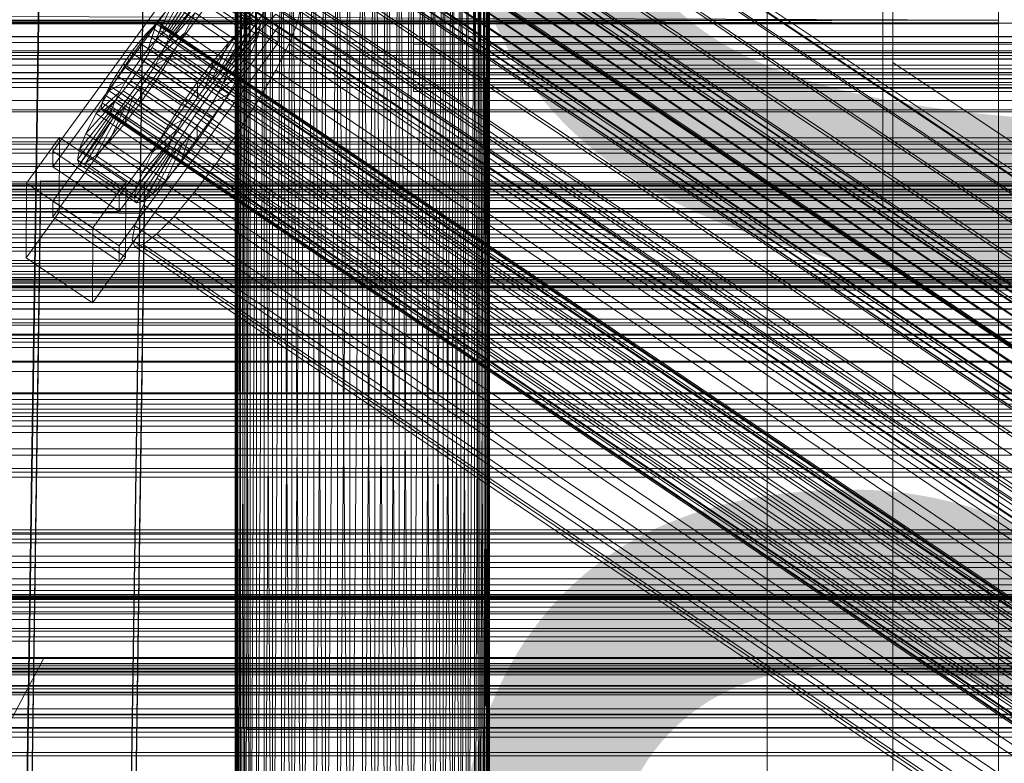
# Model space of a CAD drawing. Header units: millimetres. Extents: x -3490 to 61924, y -72580 to 6847.
# Tile 199 of 256: x -379 to -209, y -33996 to -33867. Entities that reach past the tile are written whole.
import ezdxf

# ---------------------------------------------------------------- set-up
doc = ezdxf.new("R2010")
doc.units = ezdxf.units.MM
for name, color, linetype, lineweight in [('COTAS_O', 1, 'Continuous', 0), ('COTAS_P', 1, 'Continuous', 0), ('frontal_briquetadora', 7, 'Continuous', 0), ('frontal_C01', 7, 'Continuous', 0), ('frontal_C02', 7, 'Continuous', 0), ('frontal_C03', 7, 'Continuous', 0), ('frontal_C11', 7, 'Continuous', 0), ('frontal_dosificador', 7, 'Continuous', 0), ('frontal_secador', 7, 'Continuous', 0)]:
    doc.layers.add(name, color=color, linetype=linetype, lineweight=lineweight)
doc.dimstyles.new('R19_100', dxfattribs={"dimtxt": 250, "dimasz": 150, "dimexe": 150, "dimexo": 80, "dimgap": 100, "dimtad": 1, "dimtih": 1, "dimtoh": 1, "dimdsep": 46, "dimcen": 0.09, "dimadec": 0, "dimazin": 0, "dimtfac": 1, "dimtdec": 4, "dimtofl": 0, "dimtmove": 0, "dimatfit": 3, "dimfxl": 1, "dimtolj": 1, "dimtzin": 0, "dimarcsym": 0})

# ---------------------------------------------------------------- blocks, each defined once
blk = doc.blocks.new('DIM_R29_55')
at = {"layer": 'COTAS_P'}
for p, q in [((-3300, -33120), (-3150, -33075)), ((-60, -33120), (-210, -33075)), ((-3300, -34020), (-3300, -33120)), ((-3300, -33120), (-60, -33120)), ((-3300, -33120), (-3150, -33165)), ((-60, -33120), (-210, -33165)), ((-60, -34020), (-60, -33120))]:
    blk.add_line(p, q, dxfattribs=at)
blk.add_text('3240 P', height=250, dxfattribs=at).set_placement((-1680, -33020))
blk = doc.blocks.new('DIM_R29_57')
at = {"layer": 'COTAS_O'}
for p, q in [((-1725, -33700), (-1575, -33655)), ((1725, -33700), (1575, -33655)), ((-1725, -34400), (-1725, -33700)), ((-1725, -33700), (1725, -33700)), ((-1725, -33700), (-1575, -33745)), ((1725, -33700), (1575, -33745)), ((1725, -34400), (1725, -33700))]:
    blk.add_line(p, q, dxfattribs=at)
blk.add_text('3450 O', height=250, dxfattribs=at).set_placement((0, -33600))
blk = doc.blocks.new('DIM_R29_60')
at = {"layer": 'COTAS_O'}
for p, q in [((-650, -33700), (50, -33700)), ((50, -33700), (5, -33850)), ((50, -34900), (50, -33700)), ((50, -33700), (95, -33850)), ((50, -34900), (5, -34750)), ((50, -34900), (95, -34750)), ((-650, -34900), (50, -34900))]:
    blk.add_line(p, q, dxfattribs=at)
blk.add_text('1200 O', height=250, rotation=90, dxfattribs=at).set_placement((-50, -34300))
blk = doc.blocks.new('DIM_R29_61')
at = {"layer": 'COTAS_O'}
for p, q in [((-650, -34200), (-500, -34155)), ((650, -34200), (500, -34155)), ((-650, -34900), (-650, -34200)), ((-650, -34200), (650, -34200)), ((-650, -34200), (-500, -34245)), ((650, -34200), (500, -34245)), ((650, -34900), (650, -34200))]:
    blk.add_line(p, q, dxfattribs=at)
blk.add_text('1300 O', height=250, dxfattribs=at).set_placement((0, -34100))

msp = doc.modelspace()

# ---------------------------------------------------------------- linework, layer by layer
at = {"layer": 'frontal_briquetadora'}
for p, q in [((-340, -33818), (-340, -33990)), ((-300, -33818), (-300, -33990)), ((-341.894, -33820), (-342, -34060)), ((-342, -33820), (-342, -34060)), ((-342, -33820), (-341.894, -34060)), ((-341.577, -33820), (-341.894, -34060)), ((-341.894, -33820), (-341.894, -34060)), ((-341.894, -33820), (-341.577, -34060)), ((-341.053, -33820), (-341.577, -34060)), ((-341.577, -33820), (-341.577, -34060)), ((-341.577, -33820), (-341.053, -34060)), ((-340.325, -33820), (-341.053, -34060)), ((-341.053, -33820), (-341.053, -34060)), ((-341.053, -33820), (-340.325, -34060)), ((-339.402, -33820), (-340.325, -34060)), ((-340.325, -33820), (-340.325, -34060)), ((-340.325, -33820), (-339.402, -34060)), ((-338.292, -33820), (-339.402, -34060)), ((-339.402, -33820), (-339.402, -34060)), ((-337.006, -33820), (-338.292, -34060)), ((-338.292, -33820), (-338.292, -34060)), ((-335.556, -33820), (-337.006, -34060)), ((-337.006, -33820), (-337.006, -34060)), ((-337.006, -33820), (-335.556, -34060)), ((-333.957, -33820), (-335.556, -34060)), ((-335.556, -33820), (-335.556, -34060)), ((-332.223, -33820), (-333.957, -34060)), ((-333.957, -34060), (-333.957, -33820)), ((-333.957, -33820), (-332.223, -34060)), ((-330.371, -33820), (-332.223, -34060)), ((-332.223, -34060), (-332.223, -33820)), ((-332.223, -33820), (-330.371, -34060)), ((-328.419, -33820), (-330.371, -34060)), ((-330.371, -34060), (-330.371, -33820)), ((-326.386, -33820), (-328.419, -34060)), ((-328.419, -34060), (-328.419, -33820)), ((-328.419, -33820), (-326.386, -34060)), ((-324.292, -33820), (-326.386, -34060)), ((-326.386, -34060), (-326.386, -33820)), ((-322.156, -33820), (-324.292, -34060)), ((-324.292, -34060), (-324.292, -33820)), ((-324.292, -33820), (-322.156, -34060)), ((-320, -33820), (-322.156, -34060)), ((-322.156, -34060), (-322.156, -33820)), ((-320, -34060), (-320, -33820)), ((-317.844, -33820), (-320, -34060)), ((-317.844, -34060), (-320, -33820)), ((-317.844, -33820), (-317.844, -34060)), ((-317.844, -34060), (-315.708, -33820)), ((-315.708, -34060), (-317.844, -33820)), ((-315.708, -33820), (-315.708, -34060)), ((-315.708, -34060), (-313.614, -33820)), ((-313.614, -34060), (-315.708, -33820)), ((-313.614, -33820), (-313.614, -34060)), ((-313.614, -34060), (-311.581, -33820)), ((-311.581, -34060), (-313.614, -33820)), ((-311.581, -33820), (-311.581, -34060)), ((-311.581, -34060), (-309.629, -33820)), ((-309.629, -33820), (-309.629, -34060)), ((-309.629, -34060), (-307.777, -33820)), ((-307.777, -34060), (-309.629, -33820)), ((-307.777, -33820), (-307.777, -34060)), ((-307.777, -34060), (-306.043, -33820)), ((-306.043, -34060), (-307.777, -33820)), ((-306.043, -33820), (-306.043, -34060)), ((-306.043, -34060), (-304.444, -33820)), ((-304.444, -34060), (-306.043, -33820)), ((-304.444, -33820), (-304.444, -34060)), ((-302.994, -33820), (-304.444, -34060)), ((-302.994, -34060), (-304.444, -33820)), ((-302.994, -33820), (-302.994, -34060)), ((-301.708, -33820), (-302.994, -34060)), ((-301.708, -34060), (-302.994, -33820)), ((-301.708, -33820), (-301.708, -34060)), ((-300.598, -33820), (-301.708, -34060)), ((-300.598, -33820), (-300.598, -34060)), ((-299.675, -33820), (-300.598, -34060)), ((-299.675, -34060), (-300.598, -33820)), ((-299.675, -33820), (-299.675, -34060)), ((-298.947, -33820), (-299.675, -34060)), ((-299.675, -33820), (-298.947, -34060)), ((-298.947, -33820), (-298.947, -34060)), ((-298.423, -33820), (-298.947, -34060)), ((-298.947, -33820), (-298.423, -34060)), ((-298.423, -33820), (-298.423, -34060)), ((-298.106, -33820), (-298.423, -34060)), ((-298.423, -33820), (-298.106, -34060)), ((-298.106, -33820), (-298.106, -34060)), ((-298, -33820), (-298.106, -34060)), ((-298, -33820), (-298, -34060)), ((-210, -33820), (-210, -34060)), ((-210, -34260), (-210, -33820)), ((-210, -34680), (-210, -33820)), ((-210, -33853.384), (-210, -34060)), ((-210, -34060), (-210, -33855.985)), ((-210, -34060), (-210, -33858.384)), ((-210, -33860.559), (-210, -34060)), ((-210, -33862.488), (-210, -34060)), ((-210, -33864.153), (-210, -34060)), ((-210, -33865.538), (-210, -34060)), ((-210, -33867.416), (-430, -33866.629)), ((-210, -33866.629), (-210, -33867.416)), ((-210, -33866.629), (-210, -34060)), ((-210, -33867.416), (-430, -33867.416)), ((-210, -33867.416), (-430, -33867.891)), ((-210, -33867.891), (-430, -33867.416)), ((-210, -33867.891), (-430, -33867.891)), ((-210, -33867.891), (-430, -33868.05)), ((-210, -33868.05), (-430, -33867.891)), ((-210, -33868.05), (-430, -33868.05)), ((-210, -33867.416), (-210, -33867.891)), ((-210, -33867.416), (-210, -34060)), ((-210, -33867.891), (-210, -33868.05)), ((-210, -33867.891), (-210, -34060)), ((-210, -33868.05), (-210, -34060)), ((-210, -33880.454), (-210, -33875.627)), ((-210, -33889.153), (-210, -33880.454)), ((-210, -33900), (-210, -33889.153)), ((-208, -33900), (-210, -33900)), ((-210, -33900), (-210, -33910.847)), ((-210, -33910.847), (-210, -33919.546)), ((-210, -33919.546), (-210, -33924.373)), ((-338.019, -33990), (-340, -33990)), ((-332.47, -33990), (-338.019, -33990)), ((-324.45, -33990), (-332.47, -33990)), ((-315.55, -33990), (-324.45, -33990)), ((-307.53, -33990), (-315.55, -33990)), ((-301.981, -33990), (-307.53, -33990)), ((-300, -33990), (-301.981, -33990))]:
    msp.add_line(p, q, dxfattribs=at)
at = {"layer": 'frontal_C01'}
for p, q in [((-250, -33373.251), (-250, -35948.844)), ((-250, -35953.656), (-250, -33378.064)), ((-228.298, -33666.04), (-228.298, -33928.654)), ((-228.298, -33934.434), (-228.298, -33671.821)), ((-373.501, -33890.064), (-345.969, -33852.21)), ((-345.981, -33854.906), (-373.513, -33892.761)), ((-334.501, -33859.946), (-362.033, -33897.801)), ((-373.539, -33898.692), (-346.008, -33860.838)), ((-353.892, -33869.203), (-348.918, -33861.025)), ((-353.378, -33869.079), (-347.835, -33860.764)), ((-353.205, -33869.465), (-347.47, -33861.579)), ((-348.918, -33861.025), (-339.088, -33867.656)), ((-347.835, -33860.764), (-338.005, -33867.395)), ((-347.47, -33861.579), (-337.64, -33868.21)), ((-346.008, -33860.838), (-334.539, -33868.574)), ((-346.02, -33863.534), (-373.551, -33901.388)), ((-362.045, -33900.497), (-334.513, -33862.643)), ((-354.71, -33869.828), (-350.645, -33862.346)), ((-353.384, -33870.335), (-347.847, -33863.416)), ((-350.645, -33862.346), (-340.816, -33868.977)), ((-347.847, -33863.416), (-338.017, -33870.047)), ((-334.551, -33871.27), (-346.02, -33863.534)), ((-355.777, -33870.913), (-352.899, -33864.635)), ((-352.899, -33864.635), (-355.525, -33867.737)), ((-352.899, -33864.635), (-343.069, -33871.266)), ((-332.629, -33864.633), (-148.32, -33988.968)), ((-331.197, -33867.828), (-330.692, -33865.373)), ((-331.181, -33864.284), (-146.872, -33988.618)), ((-330.692, -33865.373), (-146.383, -33989.708)), ((-353.902, -33871.63), (-348.941, -33866.148)), ((-350.678, -33869.59), (-348.941, -33866.148)), ((-348.941, -33866.148), (-339.111, -33872.779)), ((-334.938, -33866.398), (-337.95, -33869.458)), ((-334.938, -33866.398), (-150.629, -33990.733)), ((-334.539, -33868.574), (-362.071, -33906.429)), ((-355.525, -33867.737), (-358.345, -33871.44)), ((-356.348, -33868.723), (-357.415, -33869.808)), ((-357.021, -33872.382), (-355.525, -33867.737)), ((-355.53, -33868.098), (-356.348, -33868.723)), ((-356.348, -33868.723), (-142.549, -34012.952)), ((-355.017, -33867.974), (-355.53, -33868.098)), ((-355.53, -33868.098), (-141.731, -34012.326)), ((-355.525, -33867.737), (-345.695, -33874.368)), ((-355.022, -33869.23), (-354.844, -33868.36)), ((-354.844, -33868.36), (-355.017, -33867.974)), ((-355.017, -33867.974), (-141.218, -34012.202)), ((-354.844, -33868.36), (-141.045, -34012.589)), ((-340.816, -33868.977), (-344.88, -33876.46)), ((-339.088, -33867.656), (-344.062, -33875.834)), ((-338.005, -33867.395), (-343.549, -33875.71)), ((-337.64, -33868.21), (-343.376, -33876.097)), ((-343.069, -33871.266), (-340.816, -33868.977)), ((-340.816, -33868.977), (-339.088, -33867.656)), ((-339.088, -33867.656), (-338.005, -33867.395)), ((-337.64, -33868.21), (-338.017, -33870.047)), ((-338.005, -33867.395), (-337.64, -33868.21)), ((-334.539, -33868.574), (-334.551, -33871.27)), ((-332.659, -33871.481), (-331.197, -33867.828)), ((-331.197, -33867.828), (-146.887, -33992.163)), ((-357.415, -33869.808), (-358.659, -33871.277)), ((-357.415, -33869.808), (-143.617, -34014.036)), ((-356.363, -33872.155), (-355.541, -33870.524)), ((-355.777, -33870.913), (-354.71, -33869.828)), ((-355.541, -33870.524), (-355.022, -33869.23)), ((-355.541, -33870.524), (-141.742, -34014.753)), ((-355.022, -33869.23), (-141.224, -34013.458)), ((-354.725, -33873.26), (-350.678, -33869.59)), ((-354.71, -33869.828), (-353.892, -33869.203)), ((-344.88, -33876.46), (-354.71, -33869.828)), ((-353.384, -33870.335), (-353.902, -33871.63)), ((-353.892, -33869.203), (-353.378, -33869.079)), ((-344.062, -33875.834), (-353.892, -33869.203)), ((-353.205, -33869.465), (-353.384, -33870.335)), ((-343.554, -33876.967), (-353.384, -33870.335)), ((-343.549, -33875.71), (-353.378, -33869.079)), ((-353.378, -33869.079), (-353.205, -33869.465)), ((-343.376, -33876.097), (-353.205, -33869.465)), ((-352.938, -33873.508), (-350.678, -33869.59)), ((-350.678, -33869.59), (-340.848, -33876.221)), ((-338.017, -33870.047), (-343.554, -33876.967)), ((-337.95, -33869.458), (-341.461, -33873.605)), ((-338.017, -33870.047), (-339.111, -33872.779)), ((-337.95, -33869.458), (-153.641, -33993.793)), ((-362.083, -33909.125), (-334.551, -33871.27)), ((-358.345, -33871.44), (-361.166, -33875.493)), ((-358.659, -33871.277), (-359.995, -33873.031)), ((-358.659, -33871.277), (-144.861, -34015.505)), ((-358.345, -33871.44), (-358.357, -33874.137)), ((-358.357, -33874.137), (-357.021, -33872.382)), ((-348.515, -33878.072), (-358.345, -33871.44)), ((-357.434, -33874.011), (-356.363, -33872.155)), ((-357.021, -33872.382), (-355.777, -33870.913)), ((-347.191, -33879.013), (-357.021, -33872.382)), ((-356.363, -33872.155), (-142.565, -34016.383)), ((-345.947, -33877.544), (-355.777, -33870.913)), ((-353.902, -33871.63), (-354.725, -33873.26)), ((-344.073, -33878.261), (-353.902, -33871.63)), ((-343.069, -33871.266), (-345.947, -33877.544)), ((-345.695, -33874.368), (-343.069, -33871.266)), ((-334.981, -33876.083), (-332.659, -33871.481)), ((-332.659, -33871.481), (-148.35, -33995.816)), ((-359.995, -33873.031), (-361.332, -33874.951)), ((-146.196, -34017.26), (-359.995, -33873.031)), ((-358.68, -33875.965), (-357.434, -33874.011)), ((-357.434, -33874.011), (-143.635, -34018.239)), ((-354.725, -33873.26), (-355.796, -33875.116)), ((-355.796, -33875.116), (-352.938, -33873.508)), ((-355.569, -33877.633), (-352.938, -33873.508)), ((-344.895, -33879.891), (-354.725, -33873.26)), ((-352.938, -33873.508), (-343.108, -33880.139)), ((-341.461, -33873.605), (-345.231, -33878.556)), ((-339.111, -33872.779), (-344.073, -33878.261)), ((-341.461, -33873.605), (-157.152, -33997.94)), ((-339.111, -33872.779), (-340.848, -33876.221)), ((-361.166, -33875.493), (-363.797, -33879.619)), ((-361.332, -33874.951), (-362.578, -33876.905)), ((-361.332, -33874.951), (-147.533, -34019.179)), ((-359.693, -33876.056), (-361.166, -33875.493)), ((-361.166, -33875.493), (-351.336, -33882.124)), ((-359.693, -33876.056), (-358.357, -33874.137)), ((-358.357, -33874.137), (-348.527, -33880.768)), ((-355.796, -33875.116), (-357.042, -33877.07)), ((-345.966, -33881.747), (-355.796, -33875.116)), ((-348.515, -33878.072), (-345.695, -33874.368)), ((-345.695, -33874.368), (-347.191, -33879.013)), ((-343.549, -33875.71), (-344.062, -33875.834)), ((-343.376, -33876.097), (-343.549, -33875.71)), ((-362.578, -33876.905), (-363.648, -33878.761)), ((-362.578, -33876.905), (-148.779, -34021.134)), ((-360.939, -33878.011), (-359.693, -33876.056)), ((-360.017, -33877.884), (-358.68, -33875.965)), ((-349.863, -33882.687), (-359.693, -33876.056)), ((-358.68, -33875.965), (-144.881, -34020.193)), ((-357.042, -33877.07), (-358.378, -33878.99)), ((-357.042, -33877.07), (-355.569, -33877.633)), ((-347.212, -33883.701), (-357.042, -33877.07)), ((-344.88, -33876.46), (-345.947, -33877.544)), ((-340.848, -33876.221), (-344.895, -33879.891)), ((-344.062, -33875.834), (-344.88, -33876.46)), ((-344.073, -33878.261), (-343.554, -33876.967)), ((-343.554, -33876.967), (-343.376, -33876.097)), ((-340.848, -33876.221), (-343.108, -33880.139)), ((-338.003, -33881.32), (-334.981, -33876.083)), ((-334.981, -33876.083), (-150.672, -34000.418)), ((-363.648, -33878.761), (-364.471, -33880.391)), ((-360.939, -33878.011), (-363.797, -33879.619)), ((-363.648, -33878.761), (-149.85, -34022.989)), ((-362.01, -33879.866), (-360.939, -33878.011)), ((-361.352, -33879.639), (-360.017, -33877.884)), ((-351.109, -33884.642), (-360.939, -33878.011)), ((-360.017, -33877.884), (-146.218, -34022.113)), ((-358.378, -33878.99), (-359.714, -33880.744)), ((-358.39, -33881.686), (-355.569, -33877.633)), ((-358.378, -33878.99), (-358.39, -33881.686)), ((-348.548, -33885.621), (-358.378, -33878.99)), ((-355.569, -33877.633), (-345.739, -33884.264)), ((-351.336, -33882.124), (-348.515, -33878.072)), ((-345.231, -33878.556), (-349.002, -33883.974)), ((-348.527, -33880.768), (-348.515, -33878.072)), ((-347.191, -33879.013), (-348.527, -33880.768)), ((-345.947, -33877.544), (-347.191, -33879.013)), ((-160.922, -34002.891), (-345.231, -33878.556)), ((-344.895, -33879.891), (-344.073, -33878.261)), ((-363.797, -33879.619), (-366.057, -33883.536)), ((-362.01, -33879.866), (-366.057, -33883.536)), ((-364.471, -33880.391), (-364.989, -33881.686)), ((-364.471, -33880.391), (-150.672, -34024.62)), ((-363.797, -33879.619), (-353.967, -33886.25)), ((-362.833, -33881.497), (-362.01, -33879.866)), ((-362.596, -33881.108), (-361.352, -33879.639)), ((-352.18, -33886.497), (-362.01, -33879.866)), ((-361.352, -33879.639), (-147.554, -34023.867)), ((-359.714, -33880.744), (-361.21, -33885.389)), ((-359.714, -33880.744), (-360.958, -33882.213)), ((-349.884, -33887.375), (-359.714, -33880.744)), ((-348.527, -33880.768), (-349.863, -33882.687)), ((-345.966, -33881.747), (-344.895, -33879.891)), ((-343.108, -33880.139), (-345.966, -33881.747)), ((-343.108, -33880.139), (-345.739, -33884.264)), ((-362.833, -33881.497), (-367.794, -33886.978)), ((-364.989, -33881.686), (-365.168, -33882.556)), ((-365.168, -33882.556), (-364.995, -33882.942)), ((-365.168, -33882.556), (-151.369, -34026.784)), ((-364.989, -33881.686), (-151.191, -34025.914)), ((-364.482, -33882.818), (-363.664, -33882.193)), ((-360.958, -33882.213), (-363.836, -33888.492)), ((-363.664, -33882.193), (-362.596, -33881.108)), ((-363.664, -33882.193), (-149.865, -34026.421)), ((-363.351, -33882.791), (-362.833, -33881.497)), ((-353.003, -33888.128), (-362.833, -33881.497)), ((-362.596, -33881.108), (-148.798, -34025.337)), ((-360.958, -33882.213), (-362.025, -33883.298)), ((-361.21, -33885.389), (-358.39, -33881.686)), ((-351.128, -33888.845), (-360.958, -33882.213)), ((-358.39, -33881.686), (-348.56, -33888.317)), ((-353.967, -33886.25), (-351.336, -33882.124)), ((-351.336, -33882.124), (-349.863, -33882.687)), ((-347.212, -33883.701), (-345.966, -33881.747)), ((-341.52, -33886.835), (-338.003, -33881.32)), ((-338.003, -33881.32), (-153.694, -34005.655)), ((-363.53, -33883.661), (-369.265, -33891.547)), ((-363.357, -33884.047), (-368.9, -33892.362)), ((-363.351, -33882.791), (-368.888, -33889.711)), ((-362.843, -33883.923), (-367.817, -33892.101)), ((-366.057, -33883.536), (-367.794, -33886.978)), ((-362.025, -33883.298), (-366.09, -33890.781)), ((-366.057, -33883.536), (-356.228, -33890.167)), ((-364.995, -33882.942), (-364.482, -33882.818)), ((-364.995, -33882.942), (-151.196, -34027.17)), ((-364.482, -33882.818), (-150.683, -34027.046)), ((-363.53, -33883.661), (-363.351, -33882.791)), ((-363.357, -33884.047), (-363.53, -33883.661)), ((-353.7, -33890.292), (-363.53, -33883.661)), ((-362.843, -33883.923), (-363.357, -33884.047)), ((-353.527, -33890.678), (-363.357, -33884.047)), ((-353.521, -33889.422), (-363.351, -33882.791)), ((-362.025, -33883.298), (-362.843, -33883.923)), ((-353.014, -33890.554), (-362.843, -33883.923)), ((-352.196, -33889.929), (-362.025, -33883.298)), ((-349.002, -33883.974), (-352.519, -33889.49)), ((-349.863, -33882.687), (-351.109, -33884.642)), ((-349.002, -33883.974), (-164.693, -34008.309)), ((-345.739, -33884.264), (-348.56, -33888.317)), ((-348.548, -33885.621), (-347.212, -33883.701)), ((-345.739, -33884.264), (-347.212, -33883.701)), ((-363.836, -33888.492), (-361.21, -33885.389)), ((-361.21, -33885.389), (-351.38, -33892.021)), ((-353.967, -33886.25), (-351.109, -33884.642)), ((-351.109, -33884.642), (-352.18, -33886.497)), ((-349.884, -33887.375), (-348.548, -33885.621)), ((-348.56, -33888.317), (-348.548, -33885.621)), ((-378.086, -33895.565), (-372.35, -33887.678)), ((-372.408, -33900.62), (-372.35, -33887.678)), ((-372.35, -33887.678), (-360.882, -33895.415)), ((-367.794, -33886.978), (-368.888, -33889.711)), ((-367.794, -33886.978), (-357.964, -33893.61)), ((-356.228, -33890.167), (-353.967, -33886.25)), ((-356.228, -33890.167), (-352.18, -33886.497)), ((-352.18, -33886.497), (-353.003, -33888.128)), ((-351.38, -33892.021), (-349.884, -33887.375)), ((-351.128, -33888.845), (-349.884, -33887.375)), ((-345.291, -33892.253), (-341.52, -33886.835)), ((-341.52, -33886.835), (-157.211, -34011.17)), ((-366.09, -33890.781), (-363.836, -33888.492)), ((-363.836, -33888.492), (-354.006, -33895.123)), ((-359.058, -33896.342), (-353.521, -33889.422)), ((-357.964, -33893.61), (-353.003, -33888.128)), ((-354.006, -33895.123), (-351.128, -33888.845)), ((-353.521, -33889.422), (-353.7, -33890.292)), ((-353.003, -33888.128), (-353.521, -33889.422)), ((-352.196, -33889.929), (-351.128, -33888.845)), ((-348.56, -33888.317), (-351.38, -33892.021)), ((-373.501, -33890.064), (-373.513, -33892.761)), ((-362.033, -33897.801), (-373.501, -33890.064)), ((-368.888, -33889.711), (-369.265, -33891.547)), ((-368.888, -33889.711), (-359.058, -33896.342)), ((-367.817, -33892.101), (-366.09, -33890.781)), ((-366.09, -33890.781), (-356.26, -33897.412)), ((-359.436, -33898.178), (-353.7, -33890.292)), ((-359.07, -33898.994), (-353.527, -33890.678)), ((-357.987, -33898.732), (-353.014, -33890.554)), ((-357.964, -33893.61), (-356.228, -33890.167)), ((-356.26, -33897.412), (-352.196, -33889.929)), ((-352.519, -33889.49), (-355.541, -33894.727)), ((-353.7, -33890.292), (-353.527, -33890.678)), ((-353.527, -33890.678), (-353.014, -33890.554)), ((-353.014, -33890.554), (-352.196, -33889.929)), ((-352.519, -33889.49), (-168.21, -34013.824)), ((-373.513, -33892.761), (-362.045, -33900.497)), ((-369.265, -33891.547), (-368.9, -33892.362)), ((-369.265, -33891.547), (-359.436, -33898.178)), ((-368.9, -33892.362), (-367.817, -33892.101)), ((-368.9, -33892.362), (-359.07, -33898.994)), ((-367.817, -33892.101), (-357.987, -33898.732)), ((-351.38, -33892.021), (-354.006, -33895.123)), ((-349.061, -33897.204), (-345.291, -33892.253)), ((-345.291, -33892.253), (-160.982, -34016.588)), ((-359.058, -33896.342), (-357.964, -33893.61)), ((-378.512, -34090.309), (-375.644, -33895.198)), ((-378.086, -33895.565), (-378.143, -33908.506)), ((-366.618, -33903.301), (-378.086, -33895.565)), ((-375.644, -33900.591), (-375.644, -33895.198)), ((-375.644, -33895.198), (-357.646, -33895.444)), ((-360.882, -33895.415), (-366.618, -33903.301)), ((-360.882, -33895.415), (-360.939, -33908.356)), ((-357.646, -33895.444), (-360.514, -34090.554)), ((-355.541, -33894.727), (-357.863, -33899.328)), ((-357.646, -33895.444), (-357.646, -33900.836)), ((-354.006, -33895.123), (-356.26, -33897.412)), ((-355.541, -33894.727), (-171.232, -34019.061)), ((-362.045, -33900.497), (-362.033, -33897.801)), ((-359.436, -33898.178), (-359.058, -33896.342)), ((-356.26, -33897.412), (-357.987, -33898.732)), ((-352.572, -33901.351), (-349.061, -33897.204)), ((-349.061, -33897.204), (-164.752, -34021.539)), ((-373.539, -33898.692), (-373.551, -33901.388)), ((-362.071, -33906.429), (-373.539, -33898.692)), ((-359.07, -33898.994), (-359.436, -33898.178)), ((-357.863, -33899.328), (-359.326, -33902.981)), ((-357.987, -33898.732), (-359.07, -33898.994)), ((-357.863, -33899.328), (-173.554, -34023.663)), ((-378.512, -34095.702), (-375.644, -33900.591)), ((-372.408, -33900.62), (-378.143, -33908.506)), ((-357.646, -33900.836), (-375.644, -33900.591)), ((-360.939, -33908.356), (-372.408, -33900.62)), ((-360.514, -34095.947), (-357.646, -33900.836)), ((-355.584, -33904.411), (-352.572, -33901.351)), ((-352.572, -33901.351), (-168.263, -34025.686)), ((-373.551, -33901.388), (-362.083, -33909.125)), ((-359.326, -33902.981), (-359.83, -33905.436)), ((-359.326, -33902.981), (-175.016, -34027.316)), ((-366.675, -33916.243), (-366.618, -33903.301)), ((-357.893, -33906.176), (-355.584, -33904.411)), ((-355.584, -33904.411), (-171.275, -34028.746)), ((-362.083, -33909.125), (-362.071, -33906.429)), ((-359.83, -33905.436), (-359.341, -33906.526)), ((-359.83, -33905.436), (-175.521, -34029.771)), ((-359.341, -33906.526), (-357.893, -33906.176)), ((-357.893, -33906.176), (-173.584, -34030.511)), ((-359.341, -33906.526), (-175.032, -34030.861)), ((-378.143, -33908.506), (-366.675, -33916.243)), ((-366.675, -33916.243), (-360.939, -33908.356)), ((980, -33912.304), (-980, -33912.304)), ((980, -33917.304), (-980, -33917.304)), ((-130, -33994.965), (-228.298, -33928.654)), ((-228.298, -33928.654), (-228.298, -34191.267)), ((-228.298, -33928.654), (-228.298, -33934.434)), ((-228.298, -34197.047), (-228.298, -33934.434)), ((-228.298, -33934.434), (-130, -34000.746))]:
    msp.add_line(p, q, dxfattribs=at)
at = {"layer": 'frontal_C02'}
for p, q in [((-250, -32921.727), (-250, -35767.183)), ((-250, -35771.953), (-250, -32926.497)), ((-228.298, -33584.212), (-228.298, -33874.707)), ((-228.298, -33880.437), (-228.298, -33589.943)), ((-332.629, -33810.853), (-148.32, -33934.108)), ((-331.181, -33810.695), (-146.872, -33933.95)), ((-334.938, -33812.44), (-150.629, -33935.695)), ((-330.692, -33811.978), (-146.383, -33935.233)), ((-355.017, -33814.483), (-141.218, -33957.459)), ((-357.415, -33816.133), (-143.617, -33959.108)), ((-356.348, -33815.102), (-142.549, -33958.077)), ((-355.53, -33814.539), (-141.731, -33957.515)), ((-355.022, -33815.872), (-141.224, -33958.847)), ((-354.844, -33814.938), (-141.045, -33957.913)), ((-337.95, -33815.35), (-153.641, -33938.604)), ((-331.197, -33814.614), (-146.887, -33937.869)), ((-358.659, -33817.561), (-144.861, -33960.537)), ((-355.541, -33817.222), (-141.742, -33960.197)), ((-146.196, -33962.266), (-359.995, -33819.291)), ((-356.363, -33818.895), (-142.565, -33961.871)), ((-341.461, -33819.382), (-157.152, -33942.637)), ((-332.659, -33818.423), (-148.35, -33941.678)), ((-361.332, -33821.203), (-147.533, -33964.178)), ((-357.434, -33820.779), (-143.635, -33963.754)), ((-358.68, -33822.743), (-144.881, -33965.719)), ((-362.578, -33823.168), (-148.779, -33966.143)), ((-360.017, -33824.656), (-146.218, -33967.631)), ((-160.922, -33947.518), (-345.231, -33824.263)), ((-334.981, -33823.147), (-150.672, -33946.401)), ((-363.648, -33825.051), (-149.85, -33968.027)), ((-361.352, -33826.385), (-147.554, -33969.361)), ((-364.989, -33828.075), (-151.191, -33971.05)), ((-364.471, -33826.725), (-150.672, -33969.7)), ((-362.596, -33827.814), (-148.798, -33970.789)), ((-365.168, -33829.009), (-151.369, -33971.984)), ((-364.995, -33829.463), (-151.196, -33972.439)), ((-364.482, -33829.407), (-150.683, -33972.383)), ((-363.664, -33828.845), (-149.865, -33971.82)), ((-349.002, -33829.66), (-164.693, -33952.915)), ((-338.003, -33828.462), (-153.694, -33951.717)), ((-341.52, -33834.007), (-157.211, -33957.262)), ((-352.519, -33835.205), (-168.21, -33958.46)), ((-345.291, -33839.404), (-160.982, -33962.659)), ((-378.512, -34034.638), (-375.644, -33841.233)), ((-357.646, -33841.476), (-360.514, -34034.881)), ((-355.541, -33840.521), (-171.232, -33963.775)), ((-349.061, -33844.285), (-164.752, -33967.54)), ((-357.863, -33845.244), (-173.554, -33968.499)), ((-378.512, -34040.599), (-375.644, -33847.194)), ((-360.514, -34040.842), (-357.646, -33847.437)), ((-352.572, -33848.318), (-168.263, -33971.572)), ((-359.326, -33849.053), (-175.016, -33972.308)), ((-359.83, -33851.689), (-175.521, -33974.944)), ((-355.584, -33851.227), (-171.275, -33974.481)), ((-359.341, -33852.972), (-175.032, -33976.227)), ((-357.893, -33852.814), (-173.584, -33976.069)), ((-311.15, -33867.961), (-311.15, -33861.944)), ((-311.15, -33866.164), (-311.15, -33871.585)), ((-311.15, -33873.052), (-311.15, -33867.961)), ((-311.15, -33867.961), (311.15, -33867.961)), ((-311.15, -33871.585), (-311.15, -33875.833)), ((-311.15, -33871.585), (311.15, -33871.585)), ((-311.15, -33876.871), (-311.15, -33873.052)), ((-311.15, -33873.052), (311.15, -33873.052)), ((-130, -33940.443), (-228.298, -33874.707)), ((-228.298, -33874.707), (-228.298, -34165.201)), ((-228.298, -33874.707), (-228.298, -33880.437)), ((-450, -33876.51), (450, -33876.51)), ((-311.15, -33875.833), (-311.15, -33878.619)), ((-311.15, -33875.833), (311.15, -33875.833)), ((-311.15, -33879.156), (-311.15, -33876.871)), ((-311.15, -33876.871), (311.15, -33876.871)), ((-311.15, -33878.619), (-311.15, -33879.752)), ((-311.15, -33878.619), (311.15, -33878.619)), ((-311.15, -33879.752), (-311.15, -33879.156)), ((-311.15, -33879.156), (311.15, -33879.156)), ((-311.15, -33879.752), (311.15, -33879.752)), ((-228.298, -34170.932), (-228.298, -33880.437)), ((-228.298, -33880.437), (-130, -33946.173)), ((450, -33888.432), (-450, -33888.432)), ((450, -33909.919), (-450, -33909.919)), ((-450, -33921.841), (450, -33921.841)), ((430, -33967.57), (-430, -33967.57)), ((430, -33972.57), (-430, -33972.57)), ((-430, -34080.57), (-375, -33977.57)), ((-375, -33977.57), (-430, -33977.57))]:
    msp.add_line(p, q, dxfattribs=at)
at = {"layer": 'frontal_C03'}
for p, q in [((1250, -33867.932), (-1250, -33867.932)), ((1250, -33870.24), (-1250, -33870.24)), ((-1250, -33871.297), (1250, -33871.297)), ((-1250, -33872.731), (1250, -33872.731)), ((-1250, -33873.529), (1250, -33873.529)), ((-1250, -33874.113), (1250, -33874.113)), ((1250, -33874.149), (-1250, -33874.149)), ((1250, -33875.207), (-1250, -33875.207)), ((-1250, -33876.451), (1250, -33876.451)), ((1250, -33877.514), (-1250, -33877.514)), ((-1250, -33877.581), (1250, -33877.581)), ((1250, -33878.167), (-1250, -33878.167)), ((1250, -33879.049), (-1250, -33879.049)), ((-1250, -33881.3), (1250, -33881.3)), ((-1500, -33883.261), (1500, -33883.261)), ((-1250, -33882.897), (1250, -33882.897)), ((-1250, -33887.744), (1250, -33887.744)), ((1250, -33888.855), (-1250, -33888.855)), ((-1250, -33889.699), (1250, -33889.699)), ((1250, -33889.737), (-1250, -33889.737)), ((1250, -33890.39), (-1250, -33890.39)), ((1500, -33892.245), (-1500, -33892.245)), ((1250, -33892.697), (-1250, -33892.697)), ((-1250, -33893.755), (1250, -33893.755)), ((-1268, -33895.717), (1268, -33895.717)), ((-1268, -33895.941), (1268, -33895.941)), ((-1268, -33896.106), (1268, -33896.106)), ((-1250, -33895.344), (1250, -33895.344)), ((-1268, -33896.763), (1268, -33896.763)), ((-1268, -33897.081), (1268, -33897.081)), ((1250, -33896.607), (-1250, -33896.607)), ((1250, -33897.525), (-1250, -33897.525)), ((1250, -33897.664), (-1250, -33897.664)), ((-1268, -33898.127), (1268, -33898.127)), ((-1268, -33898.576), (1268, -33898.576)), ((-1268, -33899.939), (1268, -33899.939)), ((-1268, -33900.489), (1268, -33900.489)), ((1250, -33899.972), (-1250, -33899.972)), ((1250, -33900.625), (-1250, -33900.625)), ((-1268, -33902.077), (1268, -33902.077)), ((1268, -33902.69), (-1268, -33902.69)), ((1250, -33901.506), (-1250, -33901.506)), ((-1268, -33904.394), (1268, -33904.394)), ((-1250, -33903.582), (1250, -33903.582)), ((-1268, -33905.029), (1268, -33905.029)), ((-1250, -33905.841), (1250, -33905.841)), ((-1268, -33906.733), (1268, -33906.733)), ((-1268, -33907.346), (1268, -33907.346)), ((-1268, -33908.934), (1268, -33908.934)), ((-1268, -33909.484), (1268, -33909.484)), ((-1268, -33910.847), (1268, -33910.847)), ((-1268, -33911.296), (1268, -33911.296)), ((1250, -33911.313), (-1250, -33911.313)), ((-1268, -33912.342), (1268, -33912.342)), ((-1268, -33912.66), (1268, -33912.66)), ((-1250, -33911.898), (1250, -33911.898)), ((1250, -33912.194), (-1250, -33912.194)), ((1250, -33912.848), (-1250, -33912.848)), ((-1268, -33913.317), (1268, -33913.317)), ((-1268, -33913.482), (1268, -33913.482)), ((-1268, -33913.706), (1268, -33913.706)), ((-1250, -33914.079), (1250, -33914.079)), ((1250, -33915.155), (-1250, -33915.155)), ((-1250, -33916.212), (1250, -33916.212)), ((1500, -33917.367), (-1500, -33917.367)), ((1250, -33919.065), (-1250, -33919.065)), ((-1250, -33919.724), (1250, -33919.724)), ((1250, -33920.122), (-1250, -33920.122)), ((-1250, -33921.679), (1250, -33921.679)), ((1250, -33922.429), (-1250, -33922.429)), ((1250, -33923.083), (-1250, -33923.083)), ((1250, -33923.964), (-1250, -33923.964)), ((-1500, -33926.351), (1500, -33926.351)), ((-1250, -33926.526), (1250, -33926.526)), ((-1250, -33928.123), (1250, -33928.123)), ((-1250, -33931.843), (1250, -33931.843)), ((-1250, -33932.972), (1250, -33932.972)), ((1250, -33933.77), (-1250, -33933.77)), ((1250, -33934.652), (-1250, -33934.652)), ((-1250, -33935.31), (1250, -33935.31)), ((-1250, -33935.894), (1250, -33935.894)), ((-1250, -33936.692), (1250, -33936.692)), ((1250, -33937.613), (-1250, -33937.613)), ((-1250, -33938.67), (1250, -33938.67)), ((1250, -33941.522), (-1250, -33941.522)), ((1250, -33942.579), (-1250, -33942.579)), ((1250, -33944.887), (-1250, -33944.887)), ((1250, -33945.54), (-1250, -33945.54)), ((1250, -33946.422), (-1250, -33946.422)), ((-1500, -33955.526), (1500, -33955.526)), ((1250, -33956.228), (-1250, -33956.228)), ((1250, -33957.109), (-1250, -33957.109)), ((1250, -33957.763), (-1250, -33957.763)), ((1250, -33960.07), (-1250, -33960.07)), ((-1250, -33961.128), (1250, -33961.128)), ((1250, -33963.98), (-1250, -33963.98)), ((1250, -33965.037), (-1250, -33965.037)), ((1500, -33966.934), (-1500, -33966.934)), ((1500, -33967.219), (-1500, -33967.219)), ((1250, -33967.345), (-1250, -33967.345)), ((1250, -33967.998), (-1250, -33967.998)), ((1250, -33968.879), (-1250, -33968.879)), ((-1500, -33978.628), (1500, -33978.628)), ((1250, -33978.686), (-1250, -33978.686)), ((1250, -33979.567), (-1250, -33979.567)), ((1250, -33980.221), (-1250, -33980.221)), ((1250, -33982.528), (-1250, -33982.528)), ((-1250, -33983.585), (1250, -33983.585)), ((1250, -33986.437), (-1250, -33986.437)), ((1250, -33987.495), (-1250, -33987.495)), ((1250, -33989.802), (-1250, -33989.802)), ((1250, -33990.456), (-1250, -33990.456)), ((1250, -33991.337), (-1250, -33991.337))]:
    msp.add_line(p, q, dxfattribs=at)
at = {"layer": 'frontal_C11'}
for p, q in [((-3240, -33932), (-120, -33932)), ((-3300, -33967), (-60, -33967)), ((-3240, -33967), (-120, -33967)), ((-3300, -33970), (-60, -33970)), ((-3230, -33970), (-130, -33970)), ((-3230, -33973), (-130, -33973)), ((-3200, -33973), (-160, -33973)), ((-800, -33973), (-160, -33973)), ((-3200, -33979), (-160, -33979)), ((-800, -33979), (-160, -33979))]:
    msp.add_line(p, q, dxfattribs=at)
at = {"layer": 'frontal_dosificador'}
for p, q in [((-230, -33900), (-230, -32340)), ((-150, -33900), (-1850, -33900)), ((-170, -33900), (-230, -33900))]:
    msp.add_line(p, q, dxfattribs=at)
at = {"layer": 'frontal_secador'}
for p, q in [((1250, -33870.291), (-1250, -33870.291)), ((1250, -33873), (-1250, -33873)), ((-1250, -33956), (1250, -33956)), ((-1250, -33962), (1250, -33962)), ((-1250, -33965), (1250, -33965)), ((1250, -33966), (-1250, -33966)), ((-1250, -33966.659), (1250, -33966.659)), ((1250, -33969.659), (-1250, -33969.659)), ((-1250, -33971), (1250, -33971)), ((1250, -33974), (-1250, -33974)), ((-1250, -33974.728), (1250, -33974.728)), ((-1250, -33977.588), (1250, -33977.588)), ((1250, -33977.611), (-1250, -33977.611)), ((1250, -33977.728), (-1250, -33977.728)), ((-1250, -33979.387), (1250, -33979.387)), ((1250, -33979.918), (-1250, -33979.918)), ((-1250, -33980), (1250, -33980)), ((1250, -33980.588), (-1250, -33980.588)), ((1250, -33982.387), (-1250, -33982.387)), ((1250, -33983), (-1250, -33983)), ((-1250, -33983.65), (1250, -33983.65)), ((1250, -33984), (-1250, -33984)), ((1250, -33987.382), (-1250, -33987.382)), ((-1250, -33988), (1250, -33988)), ((1250, -33989.689), (-1250, -33989.689)), ((1250, -33994), (-1250, -33994)), ((1250, -33994.545), (-1250, -33994.545))]:
    msp.add_line(p, q, dxfattribs=at)

# ---------------------------------------------------------------- dimensions: what is measured, and where the dimension line sits
at = {"layer": 'COTAS_O'}
for p1, p2, distance, picture, middle in [((-650, -34900), (-650, -33700), -700, 'DIM_R29_60', (50, -34300)), ((-1725, -34400), (1725, -34400), 700, 'DIM_R29_57', (0, -33700)), ((-650, -34900), (650, -34900), 700, 'DIM_R29_61', (0, -34200))]:
    dim = msp.add_aligned_dim(p1=p1, p2=p2, distance=distance, text='<> O', dimstyle='R19_100', dxfattribs=at)
    dim.commit()
    dim.dimension.update_dxf_attribs({"geometry": picture, "text_midpoint": middle})
at = {"layer": 'COTAS_P'}
dim = msp.add_aligned_dim(p1=(-3300, -34020), p2=(-60, -34020), distance=900, text='<> P', dimstyle='R19_100', dxfattribs=at)
dim.commit()
dim.dimension.update_dxf_attribs({"geometry": 'DIM_R29_55', "text_midpoint": (-1680, -33120)})

doc.saveas('drawing.dxf')
